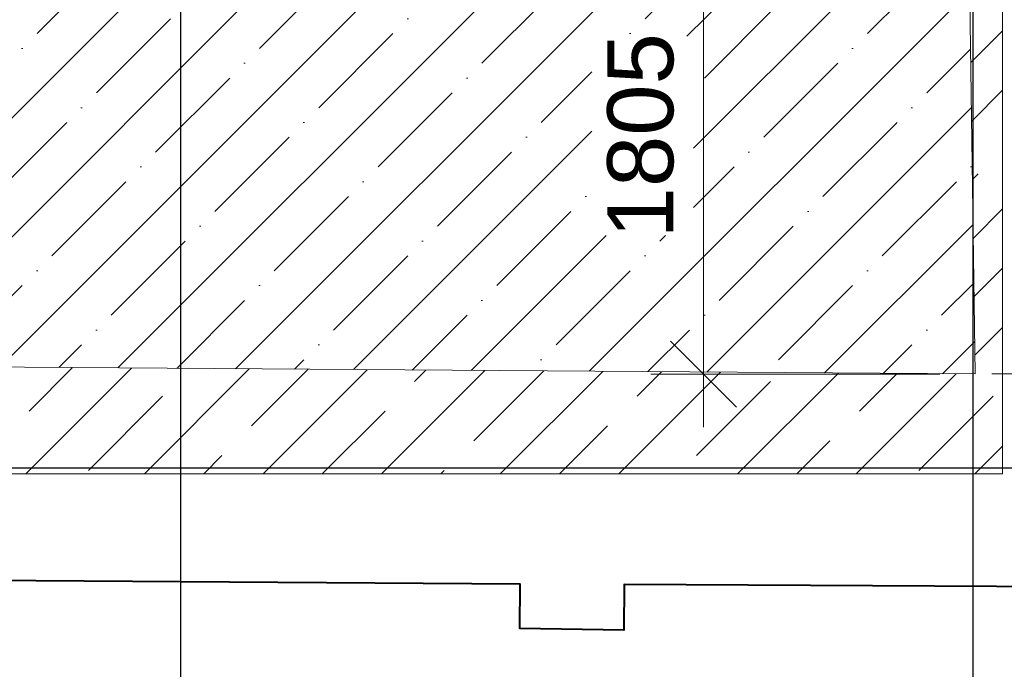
# Model space of a CAD drawing. Header units: millimetres. Extents: x -7161 to 110053, y -144197 to 45021.
# Tile 21 of 34: x 51739 to 55466, y -2912 to -452. Entities that reach past the tile are written whole.
import ezdxf

# ---------------------------------------------------------------- set-up
doc = ezdxf.new("R2010")
doc.units = ezdxf.units.MM
for name, color, linetype, lineweight in [('Несущие стены', 10, 'Continuous', 40), ('Обмерные чертежи _09_02_2026_ 1 эт_dwg', 8, 'Continuous', 9), ('Оси', 7, 'Continuous', 9), ('Плита', 7, 'Continuous', 9), ('Размеры', 7, 'Continuous', 9), ('Штриховка', 7, 'Continuous', 9)]:
    doc.layers.add(name, color=color, linetype=linetype, lineweight=lineweight)
doc.styles.add('Arial', font='arial.ttf', dxfattribs={"height": 250})

# ---------------------------------------------------------------- blocks, each defined once
blk = doc.blocks.new('Обмерные чертежи _09_02_2026_ 1 эт_dwg_ось сокольники-2036289-Cхема демонтажа сборных ребристых плит перекрытия 1 этажа в осях _Г-Ж_1-3 и Г-Ж_10-12_')
at = {"layer": 'Оси', "color": 250, "lineweight": 30, "flags": 128}
for points in [[(-455016.1, 84678), (-455016.1, 80156.6), (-455016.1, 63892), (-455016.1, 56540.4), (-455016.1, 51884.2), (-455016.1, 45174.3), (-455016.1, 43179.1), (-455016.1, 36624.4), (-455016.1, 36124.4)], [(-452017.7, 84678), (-452017.7, 80156.6), (-452017.7, 63892), (-452017.7, 56540.4), (-452017.7, 51884.2), (-452017.7, 45174.3), (-452017.7, 43179.1), (-452017.7, 36624.4), (-452017.7, 36124.4)], [(-445519.6, 41586.2), (-452017.7, 41586.2), (-455016.1, 41586.2), (-459017.2, 41586.2), (-462418.1, 41586.2), (-470317, 41586.2), (-482815.7, 41586.2), (-490714.2, 41586.2), (-493712.8, 41586.2), (-497864.2, 41586.2), (-500863.6, 41586.2), (-507364, 41586.2), (-513024.9, 41586.2), (-513524.9, 41586.2)]]:
    blk.add_lwpolyline(points, dxfattribs=at)
blk = doc.blocks.new('Обмерные чертежи _09_02_2026_ 1 эт_dwg__Oblique-2036290-Cхема демонтажа сборных ребристых плит перекрытия 1 этажа в осях _Г-Ж_1-3 и Г-Ж_10-12_')
at = {"layer": 'Размеры'}
blk.add_line((-0.5, -0.5), (0.5, 0.5), dxfattribs=at)
blk = doc.blocks.new('Обмерные чертежи _09_02_2026_ 1 эт_dwg-2034936-Cхема демонтажа сборных ребристых плит перекрытия 1 этажа в осях _Г-Ж_1-3 и Г-Ж_10-12_')
at = {"layer": 'Штриховка'}
h = blk.add_hatch(dxfattribs=at)
h.set_pattern_fill('FP_4', color=256, style=0, pattern_type=2)
h.set_pattern_definition([(45, (0, 0), (-224.5064, 224.5064), []), (45, (224.5, 0), (-224.5064, 224.5064), [396.875, -79.375, 0, -79.375])])
h.paths.add_polyline_path([(-842639.5, -139558.5), (-842664.3, -137838.9), (-849487.3, -137838.9), (-849477.8, -139510.6), (-842666.7, -139558.3)])
h.paths.add_polyline_path([(-844091, -139033.8), (-844091, -138279.6), (-843705.6, -138279.6), (-843705.6, -139033.8)])
h.paths.add_polyline_path([(-848645.8, -137668.9), (-842666.7, -137668.9), (-842689.9, -136057.7), (-849497.4, -136057.7), (-849488.3, -137668.9), (-849398.7, -137668.9)])
h.paths.add_polyline_path([(-842719.5, -135887.7), (-842692.4, -135887.7), (-842719.5, -134006.5), (-847567.5, -134006.5), (-847567.5, -134006.5), (-849520.2, -134006.5), (-849499, -135773.6), (-849498.4, -135887.7), (-842760.5, -135887.7)])
h.paths.add_polyline_path([(-847567.5, -133836.5), (-842722, -133836.5), (-842756.2, -131459.8), (-847398.1, -131459.8), (-847398.1, -131385.6), (-847567.4, -131387.7), (-847567.4, -131914.8)])
h.paths.add_polyline_path([(-848645.8, -133836.5), (-847567.5, -133836.5), (-847567.5, -131459.8), (-849398.7, -131459.8), (-849398.7, -131914.8), (-849546.8, -131914.8), (-849522.4, -133836.5), (-849398.7, -133836.5)])
h.paths.add_polyline_path([(-845992.3, -133161.1), (-846305.7, -133161.1), (-846305.7, -132599.3), (-844929.8, -132599.3), (-844929.8, -133161.1), (-845891.8, -133161.1)])
h.paths.add_polyline_path([(-845154.8, -133045.7), (-845054.3, -132670.7), (-845891.8, -132637.2), (-845391.8, -132670.7), (-845488.7, -133032.3), (-845391.8, -133036.2)])
h.paths.add_polyline_path([(-848846.7, -131289.8), (-842758.7, -131289.8), (-842760.5, -131159.5), (-842764.9, -129734), (-849585.8, -129734), (-849585.8, -131004.8), (-849557.5, -131004.8), (-849557.5, -131250.6), (-849398.7, -131250.6), (-849398.7, -131289.8)])
at = {"layer": 'Несущие стены', "flags": 128}
blk.add_lwpolyline([(-841854, -140366.8), (-843968.7, -140355.9), (-843969.9, -140528.9), (-844363.2, -140521.5), (-844362, -140354.6), (-847846.2, -140330.2), (-847842.6, -140503), (-848234.9, -140499.9), (-848234.9, -140333.3), (-850255, -140315), (-850269.9, -138344.3), (-860745, -138344.3), (-860745, -138380.7), (-860873.4, -138380.7), (-860866, -138578.7), (-860927.9, -138581.1), (-861039.7, -138824.1)], dxfattribs=at)
at = {"layer": 'Несущие стены', "color": 7, "lineweight": 9, "flags": 128}
blk.add_lwpolyline([(-842760.5, -131159.5), (-842639.5, -139558.5), (-849477.8, -139510.6), (-849500.1, -135581.1)], dxfattribs=at)
at = {"layer": 'Плита', "flags": 128}
blk.add_lwpolyline([(-888639.3, -127613.8), (-881116.2, -127613.8), (-881116.2, -127072.1), (-853226.7, -127072.1), (-853226.7, -127585.2), (-842536.4, -127777), (-842536.4, -139936.3), (-849806.9, -139936.3), (-849806.9, -138019), (-884105.4, -138019), (-884105.4, -139841.3), (-891652.2, -139841.3), (-891721.2, -131500)], dxfattribs=at)
at = {"layer": 'Размеры'}
for p, q in [((-843668.1, -137553.9), (-843668.1, -139759.5)), ((-842773.6, -139559.5), (-843868.1, -139559.5)), ((-842577, -139558.5), (-840950, -139558.5))]:
    blk.add_line(p, q, dxfattribs=at)
at = {"layer": 'Штриховка'}
for p, q in [((-842656.5, -138379.9), (-842536.4, -138259.8)), ((-842653.3, -138601.2), (-842536.4, -138484.3)), ((-842650.1, -138822.5), (-842628.7, -138801.1)), ((-842646.9, -139043.9), (-842536.4, -138933.3)), ((-842643.7, -139265.2), (-842536.4, -139157.8)), ((-842640.5, -139486.5), (-842536.4, -139382.3)), ((-846233.4, -139936.3), (-845833.3, -139536.1)), ((-846220.8, -139699.1), (-846056.2, -139534.6)), ((-845784.4, -139936.3), (-845387.4, -139539.3)), ((-845378.9, -139755.2), (-845164.4, -139540.8)), ((-845335.4, -139936.3), (-844941.5, -139542.4)), ((-844886.4, -139936.3), (-844495.6, -139545.5)), ((-844761.5, -139586.9), (-844718.6, -139543.9)), ((-844537, -139811.4), (-844272.7, -139547.1)), ((-844437.4, -139936.3), (-844049.7, -139548.6)), ((-843988.4, -139936.3), (-843603.8, -139551.7)), ((-843919.6, -139643), (-843826.8, -139550.2)), ((-843539.3, -139936.3), (-843157.9, -139554.9)), ((-843077.7, -139699.1), (-842935, -139556.4)), ((-843695.1, -139867.5), (-843414.4, -139586.9)), ((-843090.3, -139936.3), (-842712, -139558)), ((-845996.3, -139923.6), (-845715.6, -139643)), ((-842853.2, -139923.6), (-842572.5, -139643)), ((-845110.9, -139936.3), (-844873.7, -139699.1)), ((-844212.9, -139936.3), (-844031.8, -139755.2)), ((-843314.8, -139936.3), (-843189.9, -139811.4)), ((-842641.3, -139936.3), (-842536.4, -139831.3)), ((-845559.9, -139936.3), (-845491.1, -139867.5)), ((-844661.9, -139936.3), (-844649.2, -139923.6))]:
    blk.add_line(p, q, dxfattribs=at)
blk.add_blockref('Обмерные чертежи _09_02_2026_ 1 эт_dwg_ось сокольники-2036289-Cхема демонтажа сборных ребристых плит перекрытия 1 этажа в осях _Г-Ж_1-3 и Г-Ж_10-12_', (-390631.8, -181501.2))
at = {"xscale": 250, "yscale": 250, "zscale": 250, "rotation": 270}
blk.add_blockref('Обмерные чертежи _09_02_2026_ 1 эт_dwg__Oblique-2036290-Cхема демонтажа сборных ребристых плит перекрытия 1 этажа в осях _Г-Ж_1-3 и Г-Ж_10-12_', (-843668.1, -139559.5), dxfattribs=at)
at = {"layer": 'Размеры', "insert": (-844032.6, -138656.7), "char_height": 250, "width": 930.438, "attachment_point": 2, "rotation": 90, "line_spacing_factor": 0.941778, "style": 'Arial'}
blk.add_mtext('1805', dxfattribs=at)

msp = doc.modelspace()

# ---------------------------------------------------------------- block references
at = {"layer": 'Обмерные чертежи _09_02_2026_ 1 эт_dwg', "color": 7}
msp.add_blockref('Обмерные чертежи _09_02_2026_ 1 эт_dwg-2034936-Cхема демонтажа сборных ребристых плит перекрытия 1 этажа в осях _Г-Ж_1-3 и Г-Ж_10-12_', (897995.8, 137764.9), dxfattribs=at)

doc.saveas('drawing.dxf')
